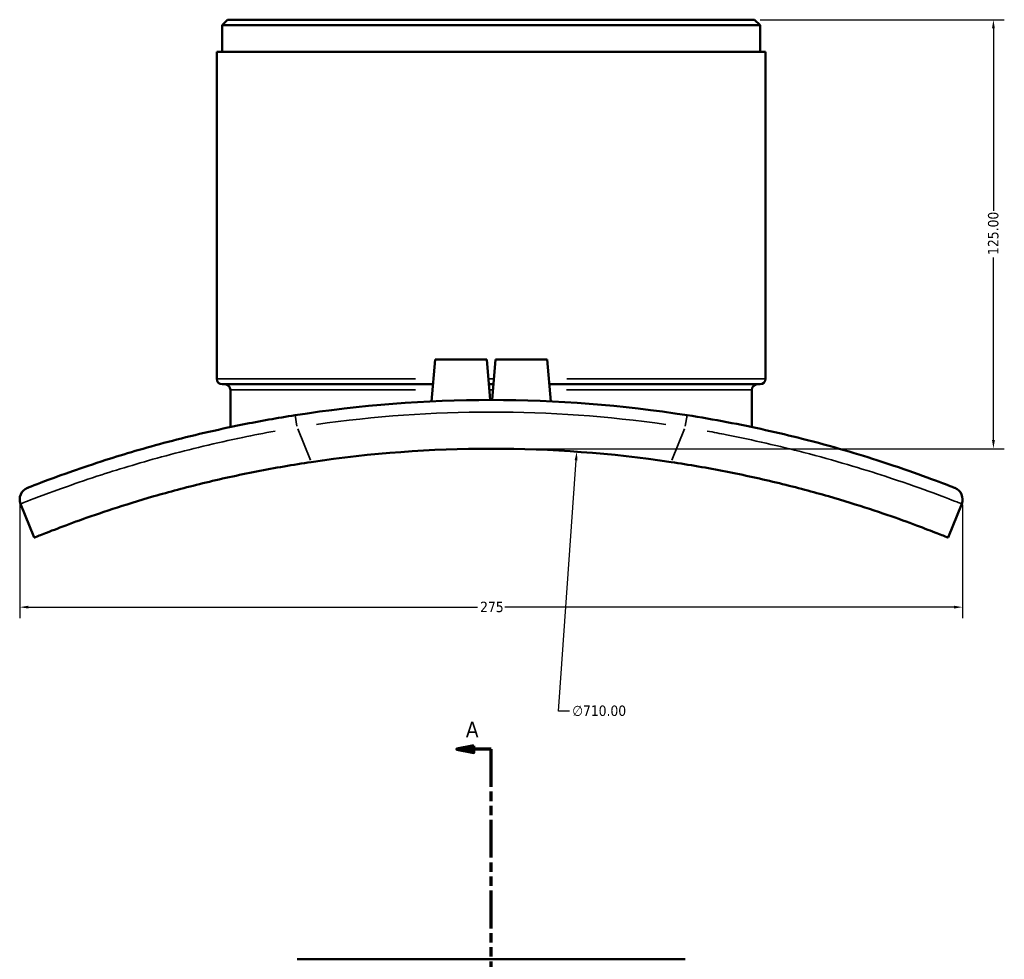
# Model space of a CAD drawing. Header units: millimetres. Extents: x -147 to 1117, y -469 to 816.
# Tile 4 of 8: x 319 to 606, y 91 to 365. Entities that reach past the tile are written whole.
import ezdxf

# ---------------------------------------------------------------- set-up
doc = ezdxf.new("R2010")
doc.units = ezdxf.units.MM
doc.linetypes.add('DOUBLE_DASH_CHAIN', pattern=[1.2403, 0.6614, -0.0827, 0.1654, -0.0827, 0.1654, -0.0827])
for name, color, linetype, lineweight in [('Dimension (ANSI)', 7, 'Continuous', 25), ('Section Line (ANSI)', 7, 'DOUBLE_DASH_CHAIN', 70), ('Visible (ANSI)', 7, 'Continuous', 50), ('Visible Narrow (ANSI)', 7, 'Continuous', 35)]:
    doc.layers.add(name, color=color, linetype=linetype, lineweight=lineweight)
doc.styles.add('Label Text (ANSI)', font='tahoma.ttf')
doc.styles.add('Note Text (ANSI)', font='tahoma.ttf')
doc.dimstyles.new('Default - mm (ANSI)', dxfattribs={"dimtxt": 3.048, "dimasz": 2.5, "dimexe": 3.175, "dimexo": 1.6002, "dimgap": 0.8, "dimtad": 0, "dimtoh": 1, "dimrnd": 1e-08, "dimzin": 4, "dimdsep": 46, "dimtxsty": 'Note Text (ANSI)', "dimcen": 0.09, "dimdle": 10, "dimclrd": 256, "dimclre": 256, "dimclrt": 256, "dimadec": 1, "dimazin": 1, "dimtfac": 1, "dimtofl": 0, "dimtmove": 0, "dimatfit": 3, "dimfxl": 1, "dimtolj": 1, "dimtzin": 4, "dimlwd": -1, "dimlwe": -1, "dimarcsym": 0})

# ---------------------------------------------------------------- blocks, each defined once
blk = doc.blocks.new('2dTransSection0')
at = {"layer": 'Section Line (ANSI)', "linetype": 'Continuous'}
for p, q in [((451.67, 153.26), (446.67, 152.26)), ((451.67, 152.26), (446.67, 152.26)), ((446.67, 152.26), (451.67, 151.26)), ((451.67, 151.26), (451.67, 153.26)), ((456.67, 152.26), (451.67, 152.26)), ((456.67, 141.26), (456.67, 152.26))]:
    blk.add_line(p, q, dxfattribs=at)
at = {"layer": 'Section Line (ANSI)', "linetype": 'DOUBLE_DASH_CHAIN', "ltscale": 16.611177}
blk.add_line((456.67, -229.59), (456.67, 152.26), dxfattribs=at)
at = {"layer": 'Section Line (ANSI)', "linetype": 'Continuous', "flags": 128}
blk.add_lwpolyline([(451.67, 153.26), (446.67, 152.26), (451.67, 151.26), (451.67, 153.26)], dxfattribs=at)
at = {"layer": 'Section Line (ANSI)'}
blk.add_solid([(451.67, 153.26), (446.67, 152.26), (451.67, 151.26), (451.67, 153.26)], dxfattribs=at)
at = {"layer": 'Section Line (ANSI)', "insert": (449.31, 155.76), "char_height": 4.57, "attachment_point": 7, "style": 'Label Text (ANSI)'}
blk.add_mtext('A', dxfattribs=at)
blk = doc.blocks.new('*D8')
at = {"layer": 'Defpoints', "color": 0, "transparency": 16777216}
for p in [(481.62, 238.95), (431.73, -469.3)]:
    blk.add_point(p, dxfattribs=at)
at = {"layer": 'Dimension (ANSI)', "transparency": 16777216}
for p, q in [((476.29, 163.36), (481.44, 236.46)), ((479.51, 163.36), (476.29, 163.36))]:
    blk.add_line(p, q, dxfattribs=at)
blk.add_arc((456.67, -115.18), 355.01, 81.7631, 86.4831, dxfattribs=at)
blk.add_solid([(481.02, 236.49), (481.86, 236.43), (481.62, 238.95)], dxfattribs=at)
at = {"layer": 'Dimension (ANSI)', "transparency": 16777216, "insert": (480.31, 165), "char_height": 3.048, "attachment_point": 1, "style": 'Note Text (ANSI)'}
blk.add_mtext('\\A1;∅710.00', dxfattribs=at)
blk = doc.blocks.new('*D9')
at = {"layer": 'Defpoints', "color": 0, "transparency": 16777216}
for p in [(319.25, 225.09), (594.09, 225.09), (594.09, 193.65)]:
    blk.add_point(p, dxfattribs=at)
at = {"layer": 'Dimension (ANSI)', "transparency": 16777216}
for p, q in [((319.25, 223.49), (319.25, 190.48)), ((594.09, 223.49), (594.09, 190.48)), ((321.75, 193.65), (452.66, 193.65)), ((591.59, 193.65), (460.68, 193.65))]:
    blk.add_line(p, q, dxfattribs=at)
for points in [[(321.75, 194.07), (321.75, 193.24), (319.25, 193.65)], [(591.59, 194.07), (591.59, 193.24), (594.09, 193.65)]]:
    blk.add_solid(points, dxfattribs=at)
at = {"layer": 'Dimension (ANSI)', "transparency": 16777216, "insert": (453.46, 195.24), "char_height": 3.048, "attachment_point": 1, "style": 'Note Text (ANSI)'}
blk.add_mtext('\\A1;275', dxfattribs=at)
blk = doc.blocks.new('*D10')
at = {"layer": 'Defpoints', "color": 0, "transparency": 16777216}
for p in [(533.47, 364.83), (456.67, 239.83), (603.08, 239.83)]:
    blk.add_point(p, dxfattribs=at)
at = {"layer": 'Dimension (ANSI)', "transparency": 16777216}
for p, q in [((535.07, 364.83), (606.26, 364.83)), ((603.08, 362.33), (603.08, 309.17)), ((603.08, 242.33), (603.08, 295.49)), ((458.27, 239.83), (606.26, 239.83))]:
    blk.add_line(p, q, dxfattribs=at)
for points in [[(602.67, 362.33), (603.5, 362.33), (603.08, 364.83)], [(602.67, 242.33), (603.5, 242.33), (603.08, 239.83)]]:
    blk.add_solid(points, dxfattribs=at)
at = {"layer": 'Dimension (ANSI)', "transparency": 16777216, "insert": (601.49, 296.29), "char_height": 3.048, "attachment_point": 1, "rotation": 90, "style": 'Note Text (ANSI)'}
blk.add_mtext('\\A1;125.00', dxfattribs=at)

msp = doc.modelspace()

# ---------------------------------------------------------------- linework, layer by layer
at = {"layer": 'Visible (ANSI)'}
for p, q in [((379.872, 364.83), (378.272, 363.23)), ((379.872, 364.83), (533.472, 364.83)), ((533.472, 364.83), (535.072, 363.23)), ((378.272, 355.455), (378.272, 363.23)), ((535.072, 363.23), (378.272, 363.23)), ((535.072, 355.455), (535.072, 363.23)), ((536.672, 355.455), (376.672, 355.455)), ((376.672, 260.18), (376.672, 355.455)), ((536.672, 260.18), (536.672, 355.455)), ((440.372, 265.83), (439.304, 253.621)), ((440.372, 265.83), (455.372, 265.83)), ((455.372, 265.83), (456.405, 254.03)), ((457.972, 265.83), (456.94, 254.03)), ((457.972, 265.83), (472.972, 265.83)), ((472.972, 265.83), (474.04, 253.621)), ((439.738, 258.58), (378.272, 258.58)), ((457.338, 258.58), (456.007, 258.58)), ((535.072, 258.58), (473.607, 258.58)), ((380.672, 246.123), (380.672, 256.98)), ((532.672, 246.123), (532.672, 256.98)), ((319.51, 223.761), (323.499, 213.905)), ((589.845, 213.905), (593.834, 223.761)), ((400.124, 91.039), (513.22, 91.039))]:
    msp.add_line(p, q, dxfattribs=at)
for centre, radius, start, end in [((378.272, 260.18), 1.6, 180, 270), ((379.072, 256.98), 1.6, 0, 90), ((534.272, 256.98), 1.6, 90, 180), ((535.072, 260.18), 1.6, 270, 0), ((456.672, -115.17), 369.2, 81.10351, 98.89649), ((456.672, -115.17), 355, 81.50498, 98.49502), ((322.801, 225.093), 3.55, 111.4764, 202.03268), ((590.543, 225.093), 3.55, 337.96732, 68.5236)]:
    msp.add_arc(centre, radius, start, end, dxfattribs=at)
for points, knots in [([(399.575, 249.588), (394.402, 248.779), (389.246, 247.857), (376.617, 245.329), (369.291, 243.609), (355.84, 240.062), (349.707, 238.24), (340.76, 235.383), (337.51, 234.284), (329.355, 231.429), (325.539, 229.965), (322.15, 228.653), (321.501, 228.396), (321.501, 228.396)], [0, 0, 0, 0, 1.5557994, 1.5557994, 3.8949679, 3.8949679, 6.2125148, 6.2125148, 7.7862986, 7.7862986, 10.751338, 10.751338, 12.5640649, 12.5640649, 12.5640649, 12.5640649]), ([(591.843, 228.396), (591.843, 228.396), (591.37, 228.583), (588.928, 229.533), (586.226, 230.577), (579.157, 233.138), (575.076, 234.565), (563.784, 238.218), (555.963, 240.54), (540.434, 244.473), (533.027, 246.131), (521.572, 248.302), (517.676, 248.977), (513.769, 249.588)], [0, 0, 0, 0, 1.548117, 1.548117, 4.0251042, 4.0251042, 6.1548306, 6.1548306, 9.0653737, 9.0653737, 11.3892983, 11.3892983, 12.5641564, 12.5641564, 12.5641564, 12.5641564]), ([(323.499, 213.905), (323.499, 213.905), (323.962, 214.093), (325.916, 214.874), (327.407, 215.466), (331.367, 216.987), (333.84, 217.917), (339.587, 219.98), (342.863, 221.113), (349.927, 223.422), (353.961, 224.678), (362.799, 227.225), (367.604, 228.514), (377.681, 230.969), (382.961, 232.136), (393.626, 234.229), (399.01, 235.156), (404.23, 235.935)], [25.5347202, 25.5347202, 25.5347202, 25.5347202, 27.1004284, 27.1004284, 28.6661367, 28.6661367, 30.2318449, 30.2318449, 31.7975531, 31.7975531, 33.3811769, 33.3811769, 34.9648008, 34.9648008, 36.5484246, 36.5484246, 38.1320484, 38.1320484, 38.1320484, 38.1320484]), ([(509.114, 235.935), (514.335, 235.156), (519.719, 234.229), (530.383, 232.136), (535.664, 230.969), (545.74, 228.514), (550.545, 227.225), (559.384, 224.678), (563.418, 223.422), (570.482, 221.113), (573.757, 219.98), (579.504, 217.917), (581.977, 216.987), (585.938, 215.466), (587.429, 214.874), (589.383, 214.093), (589.845, 213.905), (589.845, 213.905)], [12.9378971, 12.9378971, 12.9378971, 12.9378971, 14.5215209, 14.5215209, 16.1051447, 16.1051447, 17.6887686, 17.6887686, 19.2723924, 19.2723924, 20.8381006, 20.8381006, 22.4038089, 22.4038089, 23.9695171, 23.9695171, 25.5352253, 25.5352253, 25.5352253, 25.5352253])]:
    msp.add_open_spline(points, degree=3, knots=knots, dxfattribs=at)
at = {"layer": 'Visible Narrow (ANSI)'}
for p, q in [((376.857, 260.18), (434.605, 260.18)), ((455.947, 260.18), (457.397, 260.18)), ((478.74, 260.18), (536.488, 260.18)), ((434.663, 256.98), (380.844, 256.98)), ((457.145, 256.98), (456.199, 256.98)), ((532.501, 256.98), (478.682, 256.98)), ((400.081, 246.356), (399.577, 249.578)), ((513.767, 249.578), (513.263, 246.356)), ((404.025, 236.443), (400.33, 245.574)), ((513.015, 245.574), (509.319, 236.443))]:
    msp.add_line(p, q, dxfattribs=at)
msp.add_arc((456.672, -115.17), 365.65, 81.99316, 98.00684, dxfattribs=at)
for points, knots in [([(319.752, 223.856), (320.055, 223.975), (320.643, 224.206), (323.686, 225.386), (327.633, 226.904), (336.063, 229.875), (339.422, 231.02), (348.667, 234.005), (355.002, 235.915), (368.889, 239.656), (376.449, 241.484), (387.374, 243.76), (390.517, 244.375), (393.679, 244.955)], [-11.9358617, -11.9358617, -11.9358617, -11.9358617, -10.751338, -10.751338, -7.7862986, -7.7862986, -6.2125148, -6.2125148, -3.8949679, -3.8949679, -1.5557994, -1.5557994, -0.6282032, -0.6282032, -0.6282032, -0.6282032]), ([(519.665, 244.955), (521.529, 244.613), (523.386, 244.259), (533.077, 242.34), (540.72, 240.574), (556.75, 236.415), (564.828, 233.98), (576.497, 230.166), (580.715, 228.682), (588.025, 226.02), (590.819, 224.938), (592.951, 224.108), (593.358, 223.948), (593.593, 223.856)], [-11.9359486, -11.9359486, -11.9359486, -11.9359486, -11.3892983, -11.3892983, -9.0653737, -9.0653737, -6.1548306, -6.1548306, -4.0251042, -4.0251042, -1.548117, -1.548117, -0.6282078, -0.6282078, -0.6282078, -0.6282078])]:
    msp.add_open_spline(points, degree=3, knots=knots, dxfattribs=at)

# ---------------------------------------------------------------- block references
at = {"layer": 'Section Line (ANSI)'}
msp.add_blockref('2dTransSection0', (0, 0), dxfattribs=at)

# ---------------------------------------------------------------- dimensions: what is measured, and where the dimension line sits
at = {"layer": 'Dimension (ANSI)'}
for base, p1, p2, angle, override, picture, middle in [((603.082, 239.83), (533.472, 364.83), (456.672, 239.83), 90, {"dimtoh": 0, "dimdec": 2, "dimtp": 0, "dimtm": 0, "dimtdec": 2, "dimatfit": 1}, '*D10', (603.082, 302.33)), ((594.093, 193.653), (319.251, 225.093), (594.093, 225.093), 180, {"dimtoh": 0, "dimdec": 0, "dimtp": 0, "dimtm": 0, "dimtdec": 2, "dimatfit": 1}, '*D9', (456.672, 193.653))]:
    dim = msp.add_linear_dim(base=base, p1=p1, p2=p2, angle=angle, dimstyle='Default - mm (ANSI)', override=override, dxfattribs=at)
    dim.commit()
    dim.dimension.update_dxf_attribs({"geometry": picture, "text_midpoint": middle, "dimtype": 160})
dim = msp.add_diameter_dim_2p(p1=(431.725, -469.305), p2=(481.616, 238.953), dimstyle='Default - mm (ANSI)', override={"dimtih": 1, "dimdec": 2, "dimlfac": 0.999982, "dimtp": 0, "dimtm": 0, "dimtdec": 2}, dxfattribs=at)
dim.commit()
dim.dimension.update_dxf_attribs({"geometry": '*D8', "text_midpoint": (488.152, 163.361), "dimtype": 163})

doc.saveas('drawing.dxf')
